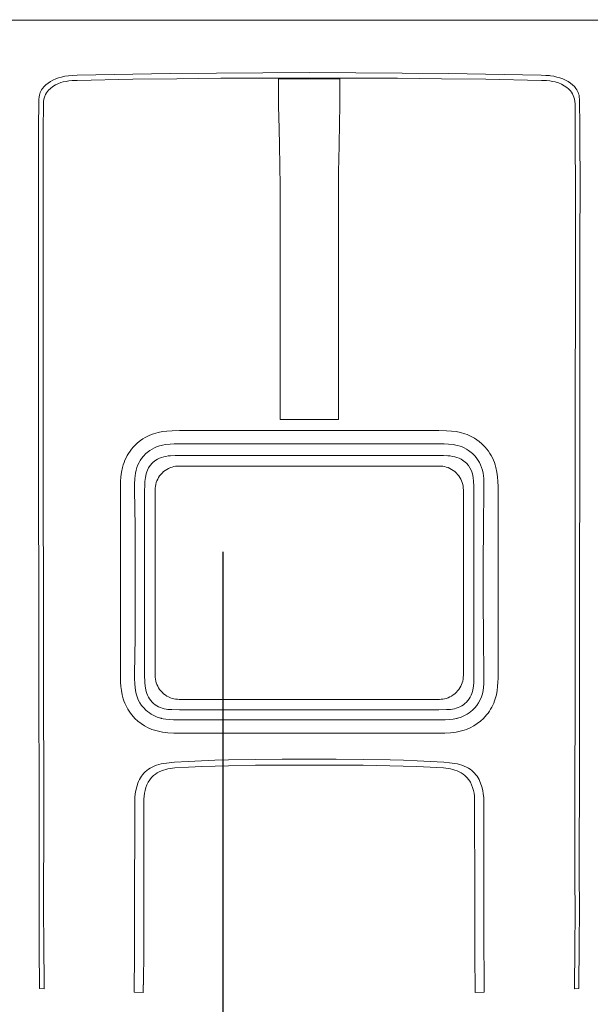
# Model space of a CAD drawing. Header units: millimetres. Extents: x 2204655785 to 2205143108, y 485765510 to 486291538.
# Tile 126 of 156: x 2205064432 to 2205065606, y 486172553 to 486174577. Entities that reach past the tile are written whole.
import ezdxf
from ezdxf.enums import TextEntityAlignment as Align
from ezdxf.lldxf.tags import DXFTag

# ---------------------------------------------------------------- set-up
doc = ezdxf.new("R2010")
doc.units = ezdxf.units.MM
doc.linetypes.add('DASHED2', pattern=[9.525, 6.35, -3.175])
doc.linetypes.add('НЕВИДИМАЯX2', pattern=[19.05, 12.7, -6.35])
for name, color, linetype in [('206ППР Панелевоз', 7, 'Continuous'), ('ППР_Автокран СКАТ-40', 7, 'Continuous'), ('ППР_Автокран_Опасная зона', 1, 'Continuous'), ('ППР_Автокран_Стрела', 7, 'Continuous'), ('ППР_Автокран_Стрела_15м', 7, 'Continuous'), ('ППР_Опасная зона от крана', 1, 'Continuous'), ('ППР_Разрез', 5, 'Continuous'), ('ППР_СКЛАД №2', 7, 'Continuous'), ('ППР_Стрела', 7, 'Continuous')]:
    doc.layers.add(name, color=color, linetype=linetype)
doc.styles.add('ППРк_М1-1', font='GOST_Common Italic.ttf', dxfattribs={"height": 800})
doc.styles.add('ППРк_М1-1кран', font='GOST_Common Italic.ttf', dxfattribs={"width": 0.8, "height": 600})
tags = doc.linetypes.add('опасная зона_Кран', pattern='A,30,-8,4,-8,30,-8,4,-8,30,-8,4,[230,Bbox.shx,S=2.5,R=0,X=0,Y=-10],-6', length=148).pattern_tags.tags
tags[24] = DXFTag(74, 5)

# ---------------------------------------------------------------- blocks, each defined once
blk = doc.blocks.new('*U397')
at = {"layer": 'ППР_Опасная зона от крана', "linetype": 'опасная зона_Кран', "lineweight": 80, "ltscale": 100}
blk.add_arc((135, 0), 50270, 90, 270, dxfattribs=at)
at = {"layer": 'ППР_Стрела', "linetype": 'НЕВИДИМАЯX2', "lineweight": 50, "ltscale": 100}
blk.add_arc((135, 0), 38700, 90, 270, dxfattribs=at)
at = {"layer": 'ППР_Стрела', "linetype": 'Continuous', "lineweight": 100}
blk.add_arc((135, 0), 30700, 90, 270, dxfattribs=at)
at = {"style": 'ППРк_М1-1', "width": 0.8}
for tag, p, height, flags in [('ОПАСНАЯ_ЗОНА', (25480.86, 21929.55), 800, 1), ('ОТЛЕТ_ГРУЗА', (25413.72, 20678.22), 800, 1), ('Кол-во_элементов', (2695.66, -1978.25), 1200, 8)]:
    blk.add_attdef(tag, p, '', height=height, dxfattribs=dict(at, flags=flags))
at = {"style": 'ППРк_М1-1', "width": 0.8, "flags": 8}
blk.add_attdef('МАРКА_КРАНА', text='', height=1200, dxfattribs=at).set_placement((8837.5, 818.17), align=Align.CENTER)
blk.add_attdef('ВЫСОТА', text='', height=1200, dxfattribs=at).set_placement((9134.89, -8454.02), align=Align.MIDDLE_CENTER)
at = {"layer": 'Defpoints', "style": 'ППРк_М1-1', "width": 0.8, "flags": 1}
for tag, p in [('МАКСИМАЛЬНАЯ_ДЛИНА_ГРУЗА', (25470.43, 19233.22)), ('ШИРИНА_ГРУЗА', (25397.01, 17803.51))]:
    blk.add_attdef(tag, p, '', height=800, dxfattribs=at)
at = {"layer": 'ППР_Разрез', "style": 'ППРк_М1-1кран', "width": 0.8, "flags": 8}
for tag, p in [('РАЗРЕЗ2', (-1027.85, 55181.17)), ('РАЗРЕЗ', (-1731.87, -54129.29))]:
    blk.add_attdef(tag, p, '', height=800, dxfattribs=at)
at = {"layer": 'ППР_Стрела', "style": 'ППРк_М1-1кран', "width": 0.8, "flags": 8}
for tag, p in [('ВЫСОТА_КРЮКА_ГОРИЗ', (-19652.89, 21607.87)), ('ГАБАРИТ_СТРЕЛЫ', (-25019.84, 21408.72)), ('ВЫСОТА_КРЮКА_НАКЛ', (-20393.31, 20761.66)), ('ВЫЛЕТ', (-16616.63, 14016.8))]:
    blk.add_attdef(tag, p, '', height=800, rotation=317, dxfattribs=at)
blk = doc.blocks.new('*U420')
at = {"layer": 'ППР_Разрез', "linetype": 'Continuous', "ltscale": 0.5}
blk.add_line((131.66, 54941.88), (-1868.34, 54941.88), dxfattribs=at)
blk.add_lwpolyline([(131.66, 54941.88, 0, 400, 0), (-768.34, 54941.88, 400, 400, 0)], format="xyseb", dxfattribs=at)
at = {"style": 'ППРк_М1-1', "width": 0.8}
for tag, p, height, flags in [('ОПАСНАЯ_ЗОНА', (25480.86, 21929.55), 800, 1), ('ОТЛЕТ_ГРУЗА', (25413.72, 20678.22), 800, 1), ('Кол-во_элементов', (2695.66, -1978.25), 1200, 8)]:
    blk.add_attdef(tag, p, '', height=height, dxfattribs=dict(at, flags=flags))
at = {"style": 'ППРк_М1-1', "width": 0.8, "flags": 8}
blk.add_attdef('МАРКА_КРАНА', text='', height=1200, dxfattribs=at).set_placement((8837.5, 818.17), align=Align.CENTER)
blk.add_attdef('ВЫСОТА', text='', height=1200, dxfattribs=at).set_placement((9134.89, -8454.02), align=Align.MIDDLE_CENTER)
at = {"layer": 'Defpoints', "style": 'ППРк_М1-1', "width": 0.8, "flags": 1}
for tag, p in [('МАКСИМАЛЬНАЯ_ДЛИНА_ГРУЗА', (25470.43, 19233.22)), ('ШИРИНА_ГРУЗА', (25397.01, 17803.51))]:
    blk.add_attdef(tag, p, '', height=800, dxfattribs=at)
at = {"layer": 'ППР_Разрез', "style": 'ППРк_М1-1кран', "width": 0.8, "flags": 8}
for tag, p in [('РАЗРЕЗ2', (-1027.85, 55181.17)), ('РАЗРЕЗ', (-1731.87, -54129.29))]:
    blk.add_attdef(tag, p, '', height=800, dxfattribs=at)
at = {"layer": 'ППР_Стрела', "style": 'ППРк_М1-1кран', "width": 0.8, "flags": 8}
for tag, p in [('ВЫСОТА_КРЮКА_ГОРИЗ', (-19652.89, 21607.87)), ('ГАБАРИТ_СТРЕЛЫ', (-25019.84, 21408.72)), ('ВЫСОТА_КРЮКА_НАКЛ', (-20393.31, 20761.66)), ('ВЫЛЕТ', (-16616.63, 14016.8))]:
    blk.add_attdef(tag, p, '', height=800, rotation=317, dxfattribs=at)
blk = doc.blocks.new('*U778')
at = {"layer": 'ППР_Автокран_Опасная зона', "color": 1, "linetype": 'опасная зона_Кран', "lineweight": 80, "ltscale": 100}
blk.add_arc((-3.65, 4.56), 29000, 319.788537, 219.788112, dxfattribs=at)
at = {"layer": 'ППР_Автокран_Стрела', "lineweight": 50}
blk.add_arc((-3.65, 4.56), 18000, 319.786841, 219.78643, dxfattribs=at)
at = {"layer": 'ППР_Автокран_Стрела_15м', "linetype": 'DASHED2', "lineweight": 35}
blk.add_arc((0.22, 1.42), 15000, 319.786203, 219.767437, dxfattribs=at)
blk = doc.blocks.new('*U789')
at = {"layer": '206ППР Панелевоз', "lineweight": 5}
for p, q in [((36.7, 771.2), (36.7, 2136.3)), ((177.4, 2002.6), (180.1, 2004.3)), ((180.1, 2004.3), (182.8, 2005.9)), ((182.8, 2005.9), (185.6, 2007.1)), ((185.6, 2007.1), (188.5, 2008.1)), ((188.5, 2008.1), (191.4, 2008.9)), ((191.4, 2008.9), (194.3, 2009.4)), ((194.3, 2009.4), (200.2, 2009.9)), ((200.2, 2009.9), (257.6, 2010.7)), ((257.6, 2010.7), (395, 2011)), ((395, 2011), (472.5, 2010.7)), ((472.5, 2010.7), (891.8, 2010.7)), ((891.8, 2010.7), (1247.3, 2009.9)), ((1247.3, 2009.9), (1660.3, 2009.5)), ((1660.3, 2009.5), (1691.2, 2009.4)), ((1691.2, 2009.4), (1798, 2009.4)), ((1691.2, 2009.4), (1691.2, 2009.4)), ((1798, 2009.4), (1858.1, 2009.8)), ((1858.1, 2009.8), (1943.2, 2009.4)), ((1943.2, 2009.4), (2017.6, 2008.7)), ((2017.6, 2008.7), (2027.1, 2008.7)), ((2027.1, 2008.7), (2027.5, 1999.3)), ((160.3, 1981.1), (163.1, 1986.3)), ((163.1, 1986.3), (166.3, 1991.1)), ((166.3, 1991.1), (169.8, 1995.5)), ((169.8, 1995.5), (173.5, 1999.3)), ((175.2, 1983.8), (171.6, 1978.6)), ((173.5, 1999.3), (177.4, 2002.6)), ((178.3, 1987.5), (175.2, 1983.8)), ((182.1, 1991), (178.3, 1987.5)), ((185, 1993.3), (182.1, 1991)), ((188.3, 1995.3), (185, 1993.3)), ((191.7, 1997), (188.3, 1995.3)), ((195, 1998.3), (191.7, 1997)), ((199.4, 1999.5), (195, 1998.3)), ((203.8, 2000.3), (199.4, 1999.5)), ((208.8, 2000.6), (203.8, 2000.3)), ((215.5, 2000.6), (208.8, 2000.6)), ((250.3, 2001.1), (215.5, 2000.6)), ((290.5, 2001.2), (250.3, 2001.1)), ((377.7, 2001.4), (290.5, 2001.2)), ((469.2, 2001.3), (377.7, 2001.4)), ((954.8, 2001.2), (469.2, 2001.3)), ((1254.4, 2000.7), (954.8, 2001.2)), ((1800.5, 2000.2), (1254.4, 2000.7)), ((1870.6, 2000.6), (1800.5, 2000.2)), ((1942.5, 2000.2), (1870.6, 2000.6)), ((2027.5, 1999.3), (1942.5, 2000.2)), ((2027.5, 1999.3), (2027.5, 1999.3)), ((152.3, 1956.7), (153.8, 1963.2)), ((153.8, 1963.2), (155.6, 1969.5)), ((155.6, 1969.5), (157.7, 1975.4)), ((157.7, 1975.4), (160.3, 1981.1)), ((166.1, 1966.6), (164, 1959.7)), ((168.5, 1972.7), (166.1, 1966.6)), ((171.6, 1978.6), (168.5, 1972.7)), ((150.4, 1940.3), (151, 1947.8)), ((151, 1947.8), (151.3, 1950.1)), ((151.3, 1950.1), (152.3, 1956.7)), ((161.9, 1948.6), (161.2, 1941.8)), ((162.8, 1954.2), (161.9, 1948.6)), ((164, 1959.7), (162.8, 1954.2)), ((146.8, 1740.2), (150.1, 1931.2)), ((150.1, 1931.2), (150.4, 1940.3)), ((160.7, 1931.3), (158.5, 1816.8)), ((161.2, 1941.8), (160.7, 1931.4)), ((160.7, 1931.4), (160.7, 1931.3)), ((975.6, 1841.2), (985.3, 1841.9)), ((985.3, 1841.9), (995.1, 1842.2)), ((995.1, 1842.2), (1012.5, 1842.3)), ((1012.5, 1842.3), (1389, 1842.3)), ((1389, 1842.3), (1397.7, 1842)), ((1397.7, 1842), (1406.3, 1841.4)), ((918.8, 1819.3), (923, 1822.5)), ((923, 1822.5), (927.3, 1825.5)), ((927.3, 1825.5), (931.8, 1828.3)), ((931.8, 1828.3), (936.5, 1830.7)), ((936.5, 1830.7), (941.3, 1832.9)), ((941.3, 1832.9), (946.2, 1834.9)), ((946.2, 1834.9), (951.2, 1836.6)), ((951.2, 1836.6), (956.3, 1838)), ((956.3, 1838), (965.9, 1840)), ((965.9, 1840), (975.6, 1841.2)), ((1406.3, 1841.4), (1414.8, 1840.4)), ((1414.8, 1840.4), (1423.3, 1838.8)), ((1423.3, 1838.8), (1431.7, 1836.6)), ((1431.7, 1836.6), (1436.2, 1835.1)), ((1436.2, 1835.1), (1440.6, 1833.4)), ((1440.6, 1833.4), (1444.9, 1831.5)), ((1444.9, 1831.5), (1449.2, 1829.3)), ((1449.2, 1829.3), (1453.3, 1826.9)), ((1453.3, 1826.9), (1457.3, 1824.4)), ((1457.3, 1824.4), (1461.2, 1821.6)), ((1461.2, 1821.6), (1464.9, 1818.7)), ((158.5, 1816.8), (157.2, 1726.1)), ((899.3, 1798.6), (902.7, 1803.2)), ((902.7, 1803.2), (907.5, 1808.8)), ((907.5, 1808.8), (910.9, 1812.3)), ((910.9, 1812.3), (914.7, 1815.9)), ((910.9, 1812.3), (910.9, 1812.3)), ((914.7, 1815.9), (918.8, 1819.3)), ((938.1, 1798.9), (942, 1801.5)), ((942, 1801.5), (946, 1803.9)), ((946, 1803.9), (951.2, 1806.4)), ((946, 1803.9), (946, 1803.9)), ((951.2, 1806.4), (956.6, 1808.4)), ((956.6, 1808.4), (962.1, 1810)), ((962.1, 1810), (967.7, 1811.3)), ((967.7, 1811.3), (973.4, 1812.1)), ((973.4, 1812.1), (979.1, 1812.7)), ((979.1, 1812.7), (990.6, 1813.2)), ((990.6, 1813.2), (1002, 1813.2)), ((1002, 1813.2), (1077.9, 1812.3)), ((1077.9, 1812.3), (1153.8, 1811.8)), ((1153.8, 1811.8), (1229.6, 1811.8)), ((1229.6, 1811.8), (1305.4, 1812.3)), ((1305.4, 1812.3), (1381.1, 1813.2)), ((1381.1, 1813.2), (1381.1, 1813.2)), ((1381.1, 1813.2), (1390.6, 1813.2)), ((1390.6, 1813.2), (1400, 1812.9)), ((1400, 1812.9), (1409.4, 1812.2)), ((1409.4, 1812.2), (1414.1, 1811.5)), ((1414.1, 1811.5), (1418.7, 1810.6)), ((1418.7, 1810.6), (1423.3, 1809.4)), ((1423.3, 1809.4), (1427.7, 1808)), ((1427.7, 1808), (1433.9, 1805.4)), ((1433.9, 1805.4), (1439.7, 1802.3)), ((1439.7, 1802.3), (1445.2, 1798.6)), ((1464.9, 1818.7), (1472, 1812.3)), ((1472, 1812.3), (1472, 1812.3)), ((1472, 1812.3), (1477.7, 1806.2)), ((1477.7, 1806.2), (1482.8, 1799.6)), ((1591, 1799), (1594.4, 1801.1)), ((1594.4, 1801.1), (1597.9, 1803.1)), ((1597.9, 1803.1), (1601.6, 1804.9)), ((1601.6, 1804.9), (1605.3, 1806.4)), ((1605.3, 1806.4), (1612.5, 1808.8)), ((1612.5, 1808.8), (1619.9, 1810.6)), ((1619.9, 1810.6), (1627.3, 1811.9)), ((1627.3, 1811.9), (1634.9, 1812.7)), ((1634.9, 1812.7), (1642.4, 1813)), ((1642.4, 1813), (1881.2, 1813)), ((1642.4, 1813), (1642.4, 1813)), ((1881.2, 1813), (1948.1, 1813.1)), ((1948.1, 1813.1), (1990.7, 1813.5)), ((1990.7, 1813.5), (2019.2, 1813.9)), ((2019.2, 1813.9), (2019.2, 1813.9)), ((2019.2, 1813.9), (2035, 1813.9)), ((2035, 1813.9), (2035.6, 1795)), ((888.6, 1778.5), (890.5, 1782.8)), ((890.5, 1782.8), (892.5, 1787.1)), ((892.5, 1787.1), (896.2, 1793.7)), ((896.2, 1793.7), (899.3, 1798.6)), ((918.5, 1777.2), (921.4, 1781.7)), ((921.4, 1781.7), (925.3, 1786.9)), ((925.3, 1786.9), (927.8, 1789.8)), ((927.8, 1789.8), (933.3, 1795)), ((933.3, 1795), (938.1, 1798.9)), ((947.7, 1777.2), (952.5, 1781.2)), ((952.5, 1781.2), (957, 1784.3)), ((957, 1784.3), (961.9, 1786.9)), ((961.9, 1786.9), (965.5, 1788.3)), ((965.5, 1788.3), (969.1, 1789.4)), ((969.1, 1789.4), (976.6, 1790.9)), ((976.6, 1790.9), (984.9, 1791.9)), ((984.9, 1791.9), (994.2, 1792.3)), ((994.2, 1792.3), (1003.4, 1792.4)), ((1003.4, 1792.4), (1382.7, 1792.4)), ((1003.4, 1792.4), (1003.4, 1792.4)), ((1382.7, 1792.4), (1398.1, 1792.1)), ((1398.1, 1792.1), (1405.7, 1791.5)), ((1405.7, 1791.5), (1413.3, 1790.3)), ((1413.3, 1790.3), (1417, 1789.4)), ((1417, 1789.4), (1420.7, 1788.3)), ((1420.7, 1788.3), (1424.6, 1786.7)), ((1424.6, 1786.7), (1428.3, 1784.8)), ((1428.3, 1784.8), (1431.9, 1782.5)), ((1431.9, 1782.5), (1435.2, 1780)), ((1445.2, 1798.6), (1450.3, 1794.4)), ((1450.3, 1794.4), (1455.1, 1789.8)), ((1455.1, 1789.8), (1458.1, 1786.3)), ((1458.1, 1786.3), (1460.9, 1782.7)), ((1460.9, 1782.7), (1463.4, 1778.8)), ((1482.8, 1799.6), (1487.4, 1792.5)), ((1487.4, 1792.5), (1491.3, 1785.1)), ((1491.3, 1785.1), (1494.6, 1777.4)), ((1572.1, 1777), (1574.4, 1781.3)), ((1574.4, 1781.3), (1576.6, 1784.7)), ((1576.6, 1784.7), (1579.1, 1788)), ((1579.1, 1788), (1581.8, 1791.1)), ((1581.8, 1791.1), (1584.6, 1793.9)), ((1584.6, 1793.9), (1587.7, 1796.6)), ((1587.7, 1796.6), (1591, 1799)), ((1598.3, 1782.1), (1593.7, 1778.3)), ((1603.3, 1785.3), (1598.3, 1782.1)), ((1608.6, 1787.9), (1603.3, 1785.3)), ((1614.2, 1790), (1608.6, 1787.9)), ((1619.9, 1791.7), (1614.2, 1790)), ((1625.8, 1792.8), (1619.9, 1791.7)), ((1631.7, 1793.6), (1625.8, 1792.8)), ((1637.7, 1794), (1631.7, 1793.6)), ((1643.7, 1794.1), (1637.7, 1794)), ((1836.8, 1794.2), (1643.7, 1794.1)), ((1971.6, 1794.5), (1836.8, 1794.2)), ((2019.8, 1795), (1971.6, 1794.5)), ((2035.6, 1795.1), (2019.8, 1795.2)), ((2019.8, 1795.2), (2019.8, 1795)), ((2035.6, 1795), (2035.6, 1795.1)), ((882.6, 1755.8), (884.4, 1765)), ((884.4, 1765), (887, 1774)), ((887, 1774), (888.6, 1778.5)), ((910.9, 1757.9), (912.7, 1764.1)), ((912.7, 1764.1), (914.2, 1768.3)), ((914.2, 1768.3), (916, 1772.4)), ((916, 1772.4), (918.5, 1777.2)), ((935.6, 1757.6), (937.2, 1762)), ((937.2, 1762), (939.3, 1766.2)), ((939.3, 1766.2), (941.1, 1769.1)), ((941.1, 1769.1), (943.1, 1772)), ((943.1, 1772), (945.3, 1774.7)), ((945.3, 1774.7), (947.7, 1777.2)), ((973.6, 1761.5), (970.6, 1759.1)), ((976.8, 1763.7), (973.6, 1761.5)), ((980.2, 1765.5), (976.8, 1763.7)), ((983.6, 1767.2), (980.2, 1765.5)), ((987.3, 1768.5), (983.6, 1767.2)), ((991, 1769.5), (987.3, 1768.5)), ((994.7, 1770.3), (991, 1769.5)), ((998.5, 1770.7), (994.7, 1770.3)), ((1002.4, 1770.9), (998.5, 1770.7)), ((1193.1, 1770.9), (1002.4, 1770.9)), ((1383.8, 1770.9), (1193.1, 1770.9)), ((1193.1, 1770.9), (1193.1, 1770.9)), ((1387.6, 1770.7), (1383.8, 1770.9)), ((1391.4, 1770.3), (1387.6, 1770.7)), ((1395.2, 1769.5), (1391.4, 1770.3)), ((1398.9, 1768.5), (1395.2, 1769.5)), ((1402.5, 1767.2), (1398.9, 1768.5)), ((1406, 1765.5), (1402.5, 1767.2)), ((1409.4, 1763.7), (1406, 1765.5)), ((1412.6, 1761.5), (1409.4, 1763.7)), ((1415.6, 1759.1), (1412.6, 1761.5)), ((1435.2, 1780), (1438.4, 1777.2)), ((1438.4, 1777.2), (1441.2, 1774.2)), ((1441.2, 1774.2), (1443.8, 1771)), ((1443.8, 1771), (1446.1, 1767.5)), ((1446.1, 1767.5), (1448.1, 1763.8)), ((1448.1, 1763.8), (1449.8, 1760)), ((1463.4, 1778.8), (1465.7, 1774.8)), ((1465.7, 1774.8), (1467.6, 1770.6)), ((1467.6, 1770.6), (1469.3, 1766.4)), ((1469.3, 1766.4), (1471.4, 1759.8)), ((1494.6, 1777.4), (1496.4, 1772.2)), ((1496.4, 1772.2), (1497.9, 1766.8)), ((1497.9, 1766.8), (1499.2, 1761.4)), ((1499.2, 1761.4), (1500.2, 1755.9)), ((1565.7, 1758.5), (1566.9, 1763.2)), ((1566.9, 1763.2), (1568.4, 1767.9)), ((1568.4, 1767.9), (1570.1, 1772.5)), ((1570.1, 1772.5), (1572.1, 1777)), ((1581.7, 1762.4), (1579.8, 1758.1)), ((1584, 1766.5), (1581.7, 1762.4)), ((1586.6, 1770.4), (1584, 1766.5)), ((1589.5, 1774.1), (1586.6, 1770.4)), ((1593.7, 1778.3), (1589.5, 1774.1)), ((880.8, 1736), (881.4, 1746.4)), ((881.4, 1746.4), (882.6, 1755.8)), ((908.3, 1740.3), (909.2, 1749.6)), ((909.2, 1749.6), (910.2, 1755.6)), ((910.2, 1755.6), (910.9, 1757.9)), ((910.9, 1757.9), (910.9, 1757.9)), ((932.3, 1739.2), (932.7, 1743.9)), ((932.7, 1743.9), (933.4, 1748.5)), ((933.4, 1748.5), (934.3, 1753.1)), ((934.3, 1753.1), (935.6, 1757.6)), ((958.2, 1743.1), (956.6, 1739.3)), ((960.2, 1746.7), (958.2, 1743.1)), ((962.4, 1750.2), (960.2, 1746.7)), ((964.9, 1753.5), (962.4, 1750.2)), ((967.7, 1756.5), (964.9, 1753.5)), ((970.6, 1759.1), (967.7, 1756.5)), ((1418.4, 1756.5), (1415.6, 1759.1)), ((1421.2, 1753.5), (1418.4, 1756.5)), ((1423.8, 1750.2), (1421.2, 1753.5)), ((1426, 1746.7), (1423.8, 1750.2)), ((1428, 1743.1), (1426, 1746.7)), ((1429.6, 1739.3), (1428, 1743.1)), ((1449.8, 1760), (1451.1, 1756.2)), ((1451.1, 1756.2), (1452.1, 1752.3)), ((1452.1, 1752.3), (1452.8, 1748.4)), ((1452.8, 1748.4), (1453.4, 1744.5)), ((1453.4, 1744.5), (1454, 1736.5)), ((1471.4, 1759.8), (1471.6, 1758.5)), ((1471.6, 1758.5), (1472, 1757.7)), ((1472, 1757.7), (1472, 1757.7)), ((1472, 1757.7), (1472.4, 1756.7)), ((1472.4, 1756.7), (1473.5, 1750.1)), ((1473.5, 1750.1), (1474.4, 1742.3)), ((1474.4, 1742.3), (1474.8, 1733.3)), ((1500.2, 1755.9), (1501, 1750.4)), ((1501, 1750.4), (1501.6, 1744.5)), ((1501.6, 1744.5), (1502.2, 1732.5)), ((1562, 1730.8), (1563, 1742.1)), ((1563, 1742.1), (1564.6, 1753)), ((1564.6, 1753), (1565.7, 1758.5)), ((1575.7, 1744.4), (1574.9, 1739.7)), ((1576.8, 1749), (1575.7, 1744.4)), ((1578.1, 1753.6), (1576.8, 1749)), ((1579.8, 1758.1), (1578.1, 1753.6)), ((145.7, 1644.7), (146.8, 1740.2)), ((157.2, 1726.1), (156.4, 1635.3)), ((880.6, 1720.5), (880.8, 1736)), ((880.6, 1187), (880.6, 1720.5)), ((907.8, 1720.5), (907.9, 1731.7)), ((907.8, 1187), (907.8, 1720.5)), ((907.9, 1731.7), (908.3, 1740.3)), ((931.8, 1720.5), (931.9, 1729.9)), ((931.8, 1187), (931.8, 1720.5)), ((931.9, 1729.9), (932.3, 1739.2)), ((953.4, 1725.2), (953.3, 1721.5)), ((953.3, 1721.5), (953.3, 1186)), ((953.8, 1728.8), (953.4, 1725.2)), ((954.5, 1732.3), (953.8, 1728.8)), ((955.4, 1735.8), (954.5, 1732.3)), ((956.6, 1739.3), (955.4, 1735.8)), ((1430.8, 1735.8), (1429.6, 1739.3)), ((1431.7, 1732.3), (1430.8, 1735.8)), ((1432.4, 1728.8), (1431.7, 1732.3)), ((1432.8, 1725.2), (1432.4, 1728.8)), ((1432.9, 1721.5), (1432.8, 1725.2)), ((1432.9, 1186), (1432.9, 1721.5)), ((1454, 1736.5), (1454.3, 1720.5)), ((1454.3, 1720.5), (1454.3, 1187)), ((1474.8, 1733.3), (1475, 1720.5)), ((1475, 1720.5), (1475, 1187)), ((1502.2, 1732.5), (1502.3, 1720.5)), ((1502.3, 1720.5), (1502.3, 1187)), ((1560.3, 1703.2), (1562, 1730.8)), ((1573.9, 1730.1), (1572.2, 1702.6)), ((1574.9, 1739.7), (1573.9, 1730.1)), ((1559, 1675.5), (1560.3, 1703.2)), ((1572.2, 1702.6), (1570.9, 1675)), ((1558.1, 1647.8), (1559, 1675.5)), ((1570.9, 1675), (1570, 1647.3)), ((145, 1549.3), (145.7, 1644.7)), ((1557.3, 1620.1), (1558.1, 1647.8)), ((1570, 1647.3), (1569.2, 1619.7)), ((156.4, 1635.3), (156, 1544.5)), ((1556.5, 1564.6), (1557.3, 1620.1)), ((1569.2, 1619.7), (1568.4, 1564.4)), ((1556, 1509.2), (1556.5, 1564.6)), ((1568.4, 1564.4), (1567.9, 1509.1)), ((144.8, 1453.8), (145, 1549.3)), ((156, 1544.5), (156, 1363)), ((213.4, 1516.8), (157.6, 1516.8)), ((157.6, 1516.8), (157.6, 1390.8)), ((247.8, 1516), (213.4, 1516.8)), ((294.3, 1515.2), (247.8, 1516)), ((322.2, 1514.5), (294.3, 1515.2)), ((349.7, 1514), (322.2, 1514.5)), ((399.7, 1513.8), (349.7, 1514)), ((846.5, 1513.8), (399.7, 1513.8)), ((857.9, 1513.8), (846.5, 1513.8)), ((846.5, 1513.8), (846.5, 1513.8)), ((857.8, 1501.8), (857.9, 1513.8)), ((857.9, 1453.8), (857.8, 1501.8)), ((1555.9, 1453.8), (1556, 1509.2)), ((1567.9, 1509.1), (1567.8, 1453.8)), ((145, 1358.3), (144.8, 1453.8)), ((857.8, 1441.8), (857.9, 1453.8)), ((857.9, 1393.7), (857.8, 1441.8)), ((1556, 1398.3), (1555.9, 1453.8)), ((1567.8, 1453.8), (1567.9, 1398.4)), ((1556.5, 1342.9), (1556, 1398.3)), ((1567.9, 1398.4), (1568.4, 1343.1)), ((157.6, 1390.8), (213.4, 1390.8)), ((213.4, 1390.8), (259.9, 1391.8)), ((259.9, 1391.8), (294.3, 1392.3)), ((294.3, 1392.3), (335.7, 1393.4)), ((335.7, 1393.4), (378.3, 1393.7)), ((378.3, 1393.7), (857.9, 1393.7)), ((145.7, 1262.8), (145, 1358.3)), ((156, 1363), (156.4, 1272.2)), ((1557.3, 1287.5), (1556.5, 1342.9)), ((1568.4, 1343.1), (1569.2, 1287.8)), ((1558.1, 1259.8), (1557.3, 1287.5)), ((1569.2, 1287.8), (1570, 1260.2)), ((146.8, 1167.3), (145.7, 1262.8)), ((156.4, 1272.2), (157.2, 1181.5)), ((1559, 1232.1), (1558.1, 1259.8)), ((1570, 1260.2), (1570.9, 1232.6)), ((1560.3, 1204.4), (1559, 1232.1)), ((1570.9, 1232.6), (1572.2, 1205)), ((1562, 1176.5), (1560.3, 1204.4)), ((1572.2, 1205), (1573.9, 1177.4)), ((157.2, 1181.5), (158.5, 1090.7)), ((880.8, 1171.5), (880.6, 1187)), ((907.9, 1175.8), (907.8, 1187)), ((908.3, 1167.3), (907.9, 1175.8)), ((931.9, 1177.7), (931.8, 1187)), ((932.3, 1168.3), (931.9, 1177.7)), ((953.3, 1186), (953.4, 1182.4)), ((953.4, 1182.4), (953.8, 1178.8)), ((953.8, 1178.8), (954.5, 1175.2)), ((954.5, 1175.2), (955.4, 1171.7)), ((1430.8, 1171.7), (1431.7, 1175.2)), ((1431.7, 1175.2), (1432.4, 1178.8)), ((1432.4, 1178.8), (1432.8, 1182.4)), ((1432.8, 1182.4), (1432.9, 1186)), ((1454.3, 1187), (1454, 1171)), ((1474.8, 1174.2), (1474.4, 1165.3)), ((1475, 1187), (1474.8, 1174.2)), ((1502.2, 1175), (1501.6, 1163.1)), ((1502.3, 1187), (1502.2, 1175)), ((1563, 1165.5), (1562, 1176.5)), ((1573.9, 1177.4), (1574.9, 1167.9)), ((150.1, 976.4), (146.8, 1167.3)), ((881.4, 1161.1), (880.8, 1171.5)), ((882.6, 1151.8), (881.4, 1161.1)), ((909.2, 1158), (908.3, 1167.3)), ((910.2, 1152), (909.2, 1158)), ((932.7, 1163.7), (932.3, 1168.3)), ((933.4, 1159), (932.7, 1163.7)), ((934.3, 1154.4), (933.4, 1159)), ((935.6, 1149.9), (934.3, 1154.4)), ((955.4, 1171.7), (956.6, 1168.3)), ((956.6, 1168.3), (958.2, 1164.5)), ((958.2, 1164.5), (960.2, 1160.8)), ((960.2, 1160.8), (962.4, 1157.3)), ((962.4, 1157.3), (964.9, 1154.1)), ((964.9, 1154.1), (967.7, 1151)), ((1418.4, 1151), (1421.2, 1154.1)), ((1421.2, 1154.1), (1423.8, 1157.3)), ((1423.8, 1157.3), (1426, 1160.8)), ((1426, 1160.8), (1428, 1164.5)), ((1428, 1164.5), (1429.6, 1168.3)), ((1429.6, 1168.3), (1430.8, 1171.7)), ((1452.1, 1155.2), (1451.1, 1151.3)), ((1452.8, 1159.1), (1452.1, 1155.2)), ((1453.4, 1163.1), (1452.8, 1159.1)), ((1454, 1171), (1453.4, 1163.1)), ((1473.7, 1158.9), (1472.8, 1153)), ((1474.4, 1165.3), (1473.7, 1158.9)), ((1501, 1157.1), (1500.2, 1151.6)), ((1501.6, 1163.1), (1501, 1157.1)), ((1564.6, 1154.5), (1563, 1165.5)), ((1565.7, 1149.1), (1564.6, 1154.5)), ((1574.9, 1167.9), (1575.7, 1163.1)), ((1575.7, 1163.1), (1576.8, 1158.5)), ((1576.8, 1158.5), (1578.1, 1153.9)), ((1578.1, 1153.9), (1579.8, 1149.5)), ((884.4, 1142.6), (882.6, 1151.8)), ((887, 1133.5), (884.4, 1142.6)), ((888.6, 1129.1), (887, 1133.5)), ((910.9, 1149.6), (910.2, 1152)), ((912, 1145.6), (910.9, 1149.6)), ((910.9, 1149.6), (910.9, 1149.6)), ((914.2, 1139.2), (912, 1145.6)), ((916, 1135.1), (914.2, 1139.2)), ((918.5, 1130.3), (916, 1135.1)), ((937.2, 1145.6), (935.6, 1149.9)), ((939.3, 1141.4), (937.2, 1145.6)), ((941.1, 1138.4), (939.3, 1141.4)), ((943.1, 1135.5), (941.1, 1138.4)), ((945.3, 1132.9), (943.1, 1135.5)), ((967.7, 1151), (970.6, 1148.4)), ((970.6, 1148.4), (973.6, 1146)), ((973.6, 1146), (976.8, 1143.9)), ((976.8, 1143.9), (980.2, 1142)), ((980.2, 1142), (983.6, 1140.4)), ((983.6, 1140.4), (987.3, 1139)), ((987.3, 1139), (991, 1138)), ((991, 1138), (994.7, 1137.2)), ((994.7, 1137.2), (998.5, 1136.8)), ((998.5, 1136.8), (1002.4, 1136.6)), ((1002.4, 1136.6), (1383.8, 1136.6)), ((1383.8, 1136.6), (1387.6, 1136.8)), ((1387.6, 1136.8), (1391.4, 1137.2)), ((1391.4, 1137.2), (1395.2, 1138)), ((1395.2, 1138), (1398.9, 1139)), ((1398.9, 1139), (1402.5, 1140.4)), ((1402.5, 1140.4), (1406, 1142)), ((1406, 1142), (1409.4, 1143.9)), ((1409.4, 1143.9), (1412.6, 1146)), ((1412.6, 1146), (1415.6, 1148.4)), ((1415.6, 1148.4), (1418.4, 1151)), ((1441.2, 1133.3), (1438.4, 1130.3)), ((1443.8, 1136.6), (1441.2, 1133.3)), ((1446.1, 1140.1), (1443.8, 1136.6)), ((1448.1, 1143.7), (1446.1, 1140.1)), ((1449.8, 1147.5), (1448.1, 1143.7)), ((1451.1, 1151.3), (1449.8, 1147.5)), ((1467.6, 1136.9), (1465.7, 1132.7)), ((1469.3, 1141.2), (1467.6, 1136.9)), ((1471.4, 1147.8), (1469.3, 1141.2)), ((1471.6, 1149.1), (1471.4, 1147.8)), ((1472, 1149.8), (1471.6, 1149.1)), ((1472.3, 1150.5), (1472, 1149.8)), ((1472, 1149.8), (1472, 1149.8)), ((1472.8, 1153), (1472.3, 1150.5)), ((1496.4, 1135.4), (1494.6, 1130.1)), ((1497.9, 1140.7), (1496.4, 1135.4)), ((1499.2, 1146.1), (1497.9, 1140.7)), ((1500.2, 1151.6), (1499.2, 1146.1)), ((1566.9, 1144.3), (1565.7, 1149.1)), ((1568.4, 1139.6), (1566.9, 1144.3)), ((1570.1, 1135), (1568.4, 1139.6)), ((1572.1, 1130.5), (1570.1, 1135)), ((1579.8, 1149.5), (1581.7, 1145.2)), ((1581.7, 1145.2), (1584, 1141)), ((1584, 1141), (1586.6, 1137.1)), ((1586.6, 1137.1), (1589.5, 1133.4)), ((1589.5, 1133.4), (1593.7, 1129.2)), ((890.5, 1124.7), (888.6, 1129.1)), ((892.5, 1120.5), (890.5, 1124.7)), ((894.7, 1116.3), (892.5, 1120.5)), ((897.7, 1111.4), (894.7, 1116.3)), ((921.4, 1125.8), (918.5, 1130.3)), ((925.3, 1120.6), (921.4, 1125.8)), ((927.8, 1117.8), (925.3, 1120.6)), ((933.3, 1112.5), (927.8, 1117.8)), ((947.7, 1130.4), (945.3, 1132.9)), ((952.5, 1126.3), (947.7, 1130.4)), ((957, 1123.2), (952.5, 1126.3)), ((961.9, 1120.7), (957, 1123.2)), ((965.5, 1119.3), (961.9, 1120.7)), ((969.1, 1118.2), (965.5, 1119.3)), ((976.6, 1116.6), (969.1, 1118.2)), ((984.9, 1115.7), (976.6, 1116.6)), ((994.2, 1115.2), (984.9, 1115.7)), ((1003.4, 1115.1), (994.2, 1115.2)), ((1382.7, 1115.1), (1003.4, 1115.1)), ((1398.1, 1115.4), (1382.7, 1115.1)), ((1405.7, 1116.1), (1398.1, 1115.4)), ((1413.3, 1117.3), (1405.7, 1116.1)), ((1417, 1118.1), (1413.3, 1117.3)), ((1420.7, 1119.3), (1417, 1118.1)), ((1424.6, 1120.8), (1420.7, 1119.3)), ((1428.3, 1122.7), (1424.6, 1120.8)), ((1431.9, 1125), (1428.3, 1122.7)), ((1435.2, 1127.5), (1431.9, 1125)), ((1438.4, 1130.3), (1435.2, 1127.5)), ((1450.3, 1113.1), (1445.2, 1108.9)), ((1455.1, 1117.8), (1450.3, 1113.1)), ((1458.1, 1121.2), (1455.1, 1117.8)), ((1460.9, 1124.9), (1458.1, 1121.2)), ((1463.4, 1128.7), (1460.9, 1124.9)), ((1465.7, 1132.7), (1463.4, 1128.7)), ((1487.4, 1115), (1482.8, 1108)), ((1491.3, 1122.4), (1487.4, 1115)), ((1494.6, 1130.1), (1491.3, 1122.4)), ((1574.4, 1126.2), (1572.1, 1130.5)), ((1576.6, 1122.8), (1574.4, 1126.2)), ((1579.1, 1119.5), (1576.6, 1122.8)), ((1581.8, 1116.5), (1579.1, 1119.5)), ((1584.6, 1113.6), (1581.8, 1116.5)), ((1587.7, 1111), (1584.6, 1113.6)), ((1593.7, 1129.2), (1598.3, 1125.5)), ((1598.3, 1125.5), (1603.3, 1122.3)), ((1603.3, 1122.3), (1608.6, 1119.6)), ((1608.6, 1119.6), (1614.2, 1117.5)), ((1614.2, 1117.5), (1619.9, 1115.9)), ((1619.9, 1115.9), (1625.8, 1114.7)), ((1625.8, 1114.7), (1631.7, 1113.9)), ((1631.7, 1113.9), (1637.7, 1113.5)), ((1637.7, 1113.5), (1643.7, 1113.4)), ((1643.7, 1113.4), (1883.5, 1113.3)), ((1883.5, 1113.3), (1958.1, 1113.2)), ((1958.1, 1113.2), (2008.6, 1112.7)), ((901, 1106.6), (897.7, 1111.4)), ((905.9, 1100.6), (901, 1106.6)), ((910.9, 1095.2), (905.9, 1100.6)), ((914.7, 1091.6), (910.9, 1095.2)), ((938.1, 1108.7), (933.3, 1112.5)), ((942, 1106), (938.1, 1108.7)), ((946, 1103.7), (942, 1106)), ((951.2, 1101.1), (946, 1103.7)), ((956.6, 1099.1), (951.2, 1101.1)), ((962.1, 1097.5), (956.6, 1099.1)), ((967.7, 1096.3), (962.1, 1097.5)), ((973.4, 1095.4), (967.7, 1096.3)), ((979.1, 1094.9), (973.4, 1095.4)), ((990.6, 1094.4), (979.1, 1094.9)), ((1002, 1094.4), (990.6, 1094.4)), ((1077.9, 1095.3), (1002, 1094.4)), ((1153.8, 1095.7), (1077.9, 1095.3)), ((1229.6, 1095.7), (1153.8, 1095.7)), ((1305.4, 1095.3), (1229.6, 1095.7)), ((1381.1, 1094.4), (1305.4, 1095.3)), ((1390.6, 1094.3), (1381.1, 1094.4)), ((1381.1, 1094.4), (1381.1, 1094.4)), ((1400, 1094.6), (1390.6, 1094.3)), ((1409.4, 1095.4), (1400, 1094.6)), ((1414.1, 1096), (1409.4, 1095.4)), ((1418.7, 1096.9), (1414.1, 1096)), ((1423.3, 1098.1), (1418.7, 1096.9)), ((1427.7, 1099.5), (1423.3, 1098.1)), ((1433.9, 1102.1), (1427.7, 1099.5)), ((1439.7, 1105.2), (1433.9, 1102.1)), ((1445.2, 1108.9), (1439.7, 1105.2)), ((1472, 1095.2), (1464.9, 1088.9)), ((1477.7, 1101.4), (1472, 1095.2)), ((1472, 1095.2), (1472, 1095.2)), ((1482.8, 1108), (1477.7, 1101.4)), ((1591, 1108.6), (1587.7, 1111)), ((1594.4, 1106.4), (1591, 1108.6)), ((1597.9, 1104.4), (1594.4, 1106.4)), ((1601.6, 1102.7), (1597.9, 1104.4)), ((1605.3, 1101.1), (1601.6, 1102.7)), ((1612.5, 1098.7), (1605.3, 1101.1)), ((1619.9, 1096.9), (1612.5, 1098.7)), ((1627.3, 1095.6), (1619.9, 1096.9)), ((1634.9, 1094.8), (1627.3, 1095.6)), ((1642.4, 1094.6), (1634.9, 1094.8)), ((1881.2, 1094.5), (1642.4, 1094.6)), ((1907.1, 1094.5), (1881.2, 1094.5)), ((1970, 1094.3), (1907.1, 1094.5)), ((2019.2, 1093.6), (1970, 1094.3)), ((2008.6, 1112.7), (2019.8, 1112.5)), ((2035, 1093.6), (2019.2, 1093.6)), ((2019.2, 1093.6), (2019.2, 1093.6)), ((2019.8, 1112.5), (2019.8, 1112.3)), ((2019.8, 1112.3), (2035.6, 1112.4)), ((2035.6, 1112.5), (2035, 1093.6)), ((2035.6, 1112.4), (2035.6, 1112.5)), ((158.5, 1090.7), (160.7, 976.2)), ((918.8, 1088.2), (914.7, 1091.6)), ((923, 1085), (918.8, 1088.2)), ((927.3, 1082), (923, 1085)), ((931.8, 1079.3), (927.3, 1082)), ((936.5, 1076.8), (931.8, 1079.3)), ((941.3, 1074.6), (936.5, 1076.8)), ((946.2, 1072.7), (941.3, 1074.6)), ((951.2, 1071), (946.2, 1072.7)), ((1440.6, 1074.1), (1436.2, 1072.4)), ((1444.9, 1076.1), (1440.6, 1074.1)), ((1449.2, 1078.2), (1444.9, 1076.1)), ((1453.3, 1080.6), (1449.2, 1078.2)), ((1457.3, 1083.2), (1453.3, 1080.6)), ((1461.2, 1085.9), (1457.3, 1083.2)), ((1464.9, 1088.9), (1461.2, 1085.9)), ((956.3, 1069.6), (951.2, 1071)), ((965.9, 1067.6), (956.3, 1069.6)), ((975.6, 1066.3), (965.9, 1067.6)), ((985.3, 1065.6), (975.6, 1066.3)), ((995.1, 1065.3), (985.3, 1065.6)), ((1004.9, 1065.2), (995.1, 1065.3)), ((1389, 1065.2), (1004.9, 1065.2)), ((1397.7, 1065.5), (1389, 1065.2)), ((1406.3, 1066.1), (1397.7, 1065.5)), ((1414.8, 1067.2), (1406.3, 1066.1)), ((1423.3, 1068.7), (1414.8, 1067.2)), ((1431.7, 1070.9), (1423.3, 1068.7)), ((1436.2, 1072.4), (1431.7, 1070.9)), ((150.4, 967.3), (150.1, 976.4)), ((160.7, 976.2), (161.2, 965.8)), ((151.2, 958.2), (150.4, 967.3)), ((152.3, 950.8), (151.2, 958.2)), ((161.2, 965.8), (161.9, 959)), ((161.9, 959), (162.8, 953.3)), ((162.8, 953.3), (164, 947.8)), ((153.8, 944.3), (152.3, 950.8)), ((155.6, 938.1), (153.8, 944.3)), ((157.7, 932.1), (155.6, 938.1)), ((160.3, 926.5), (157.7, 932.1)), ((164, 947.8), (165.4, 943)), ((165.4, 943), (167.6, 936.8)), ((167.6, 936.8), (170, 931.8)), ((170, 931.8), (173.3, 926.2)), ((163.1, 921.2), (160.3, 926.5)), ((166.3, 916.4), (163.1, 921.2)), ((169.8, 912.1), (166.3, 916.4)), ((173.5, 908.3), (169.8, 912.1)), ((173.3, 926.2), (177.1, 921.3)), ((177.1, 921.3), (180.8, 917.6)), ((180.8, 917.6), (183.4, 915.5)), ((183.4, 915.5), (186.6, 913.2)), ((186.6, 913.2), (190, 911.3)), ((190, 911.3), (195, 909.2)), ((177.4, 905), (173.5, 908.3)), ((180.1, 903.2), (177.4, 905)), ((182.8, 901.7), (180.1, 903.2)), ((185.6, 900.4), (182.8, 901.7)), ((188.5, 899.4), (185.6, 900.4)), ((191.4, 898.6), (188.5, 899.4)), ((194.3, 898.1), (191.4, 898.6)), ((200.2, 897.6), (194.3, 898.1)), ((195, 909.2), (199.4, 908)), ((199.4, 908), (203.8, 907.3)), ((218.4, 897.5), (200.2, 897.6)), ((203.8, 907.3), (208.8, 906.9)), ((208.8, 906.9), (263.8, 906.4)), ((244.1, 897), (218.4, 897.5)), ((277.8, 896.8), (244.1, 897)), ((263.8, 906.4), (377.7, 906.1)), ((405.4, 896.6), (277.8, 896.8)), ((377.7, 906.1), (496.3, 906.3)), ((472.5, 896.9), (405.4, 896.6)), ((538.9, 896.9), (472.5, 896.9)), ((496.3, 906.3), (938.9, 906.3)), ((983.9, 897), (538.9, 896.9)), ((938.9, 906.3), (1297.5, 906.9)), ((1247.3, 897.6), (983.9, 897)), ((1798, 898.1), (1247.3, 897.6)), ((1297.5, 906.9), (1736.9, 907.4)), ((1736.9, 907.4), (1800.5, 907.3)), ((1869.9, 897.8), (1798, 898.1)), ((1800.5, 907.3), (1857.7, 907)), ((1857.7, 907), (1945.5, 907.4)), ((1943.2, 898.1), (1869.9, 897.8)), ((2027.1, 898.8), (1943.2, 898.1)), ((1945.5, 907.4), (2009.2, 908.1)), ((2009.2, 908.1), (2027.5, 908.2)), ((2027.5, 908.3), (2027.1, 898.8)), ((2027.5, 908.2), (2027.5, 908.3))]:
    blk.add_line(p, q, dxfattribs=at)
blk = doc.blocks.new('Бортовой панелевоз')
at = {"layer": 'ППР_СКЛАД №2'}
blk.add_blockref('*U789', (26722.3, 14240.3), dxfattribs=at)

msp = doc.modelspace()

# ---------------------------------------------------------------- block references
at = {"rotation": 90}
msp.add_blockref('*U397', (2205044055.8, 486203892.3), dxfattribs=at)

# ---------------------------------------------------------------- next in the draw order: block references
ref = msp.add_blockref('*U420', (2205009908.3, 486171614.7), dxfattribs=dict(rotation=270))
ref.add_attrib('РАЗРЕЗ2', '1', (2205065089.5, 486172642.5), dxfattribs={"layer": 'ППР_Разрез', "height": 800, "rotation": 270, "style": 'ППРк_М1-1кран', "width": 0.8})

# ---------------------------------------------------------------- next in the draw order: block references
at = {"layer": 'ППР_Автокран СКАТ-40'}
msp.add_blockref('*U778', (2205058176.7, 486183881.8), dxfattribs=at)

# ---------------------------------------------------------------- next in the draw order: block references
at = {"rotation": 270}
msp.add_blockref('Бортовой панелевоз', (2205049333.5, 486201335.1), dxfattribs=at)

doc.saveas('drawing.dxf')
